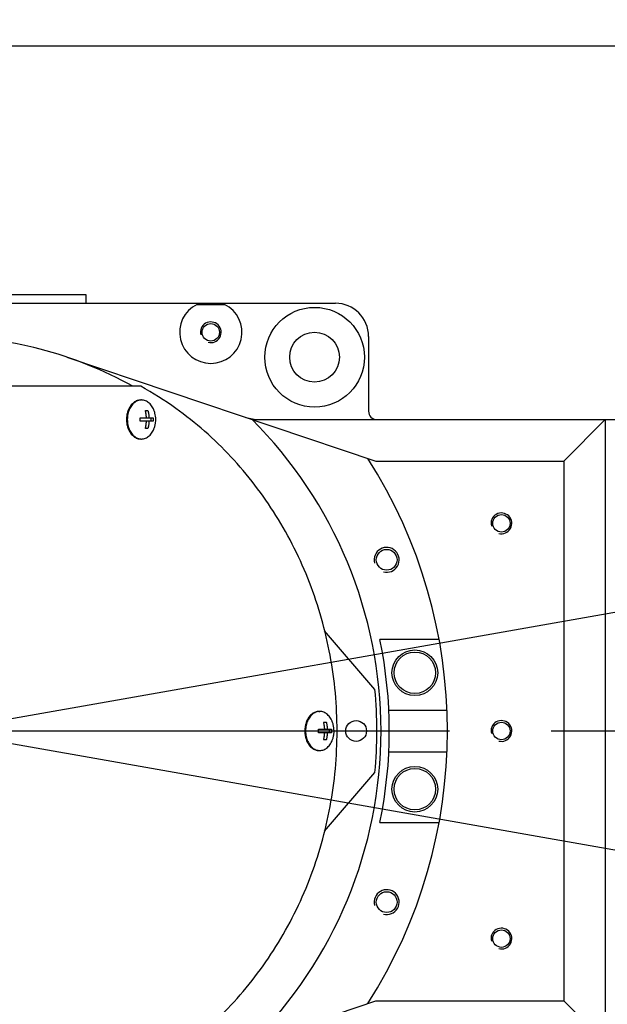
# Model space of a CAD drawing. Header units: millimetres. Extents: x 0 to 594, y 0 to 420.
# Tile 20 of 256: x 130 to 144, y 279 to 303. Entities that reach past the tile are written whole.
import ezdxf

# ---------------------------------------------------------------- set-up
doc = ezdxf.new("R2010")
doc.units = ezdxf.units.MM
doc.header["$LTSCALE"] = 32.67
doc.linetypes.add('CENTER', pattern=[0.6, 0.375, -0.075, 0.075, -0.075])
doc.linetypes.add('PHANTOM', pattern=[0.8, 0.45, -0.05, 0.1, -0.05, 0.1, -0.05])
doc.layers.get('0').update_dxf_attribs({"linetype": 'CONTINUOUS'})
for name, color, linetype in [('CRV', 7, 'CONTINUOUS'), ('DEFAULT_1', 7, 'CENTER'), ('DRIV_DIM', 7, 'CONTINUOUS')]:
    doc.layers.add(name, color=color, linetype=linetype)
doc.styles.get("Standard").update_dxf_attribs({"font": 'txt', "width": 0.8})
doc.dimstyles.new('DIMSTYLE_1', dxfattribs={"dimtxt": 3.8, "dimasz": 1.8, "dimexe": 0.18, "dimexo": 0.0625, "dimgap": 0.09, "dimtad": 1, "dimdec": 3, "dimlfac": 10, "dimdsep": 46, "dimtxsty": 'STANDARD', "dimblk": 'OPEN', "dimblk1": 'OPEN', "dimblk2": 'OPEN', "dimcen": 0.09, "dimadec": 0, "dimazin": 0, "dimtp": 0.001, "dimtm": 0.001, "dimtfac": 1, "dimtdec": 3, "dimtofl": 0, "dimtmove": 0, "dimatfit": 3, "dimldrblk": 'OPEN', "dimfxl": 1, "dimtolj": 1, "dimarcsym": 0})
doc.dimstyles.new('DIMSTYLE_4', dxfattribs={"dimtxt": 3.8, "dimasz": 1.8, "dimexe": 0.18, "dimexo": 0.0625, "dimgap": 0.09, "dimtad": 1, "dimdec": 3, "dimlfac": 10, "dimdsep": 46, "dimtxsty": 'STANDARD', "dimblk": 'OPEN', "dimblk1": 'OPEN', "dimblk2": 'OPEN', "dimcen": 0.09, "dimadec": 0, "dimazin": 0, "dimtp": 0.5, "dimtm": 0.5, "dimtfac": 1, "dimtdec": 3, "dimtofl": 0, "dimtmove": 0, "dimatfit": 3, "dimldrblk": 'OPEN', "dimfxl": 1, "dimtolj": 1, "dimarcsym": 0})

# ---------------------------------------------------------------- blocks, each defined once
blk = doc.blocks.new('*D14')
at = {"layer": 'DRIV_DIM', "color": 2, "linetype": 'CONTINUOUS'}
for p, q in [((129.414, 285.965), (190.84, 296.796)), ((126.436, 285.704), (64.062, 285.704))]:
    blk.add_line(p, q, dxfattribs=at)
for points in [[(187.927, 298.101), (188.87, 296.449), (189.137, 298.332)], [(65.473, 287.513), (66.062, 285.704), (66.704, 287.495)]]:
    blk.add_lwpolyline(points, dxfattribs=at)
for start, end in [(10, 95), (95, 180)]:
    blk.add_arc((127.936, 285.704), 61.874, start, end, dxfattribs=at)
at = {"layer": 'DRIV_DIM', "color": 2, "linetype": 'CONTINUOUS', "width": 0.766667}
blk.add_text('170%%d', height=3.8, rotation=11.5621, dxfattribs=at).set_placement((109.379, 347.344))
blk = doc.blocks.new('_OPEN')
at = {"color": 0, "linetype": 'BYBLOCK'}
for p, q in [((0, 0), (-1, 0.342)), ((-1, -0.342), (0, 0)), ((-1, 0), (0, 0))]:
    blk.add_line(p, q, dxfattribs=at)
blk = doc.blocks.new('*D15')
at = {"layer": 'DRIV_DIM', "color": 2, "linetype": 'CONTINUOUS'}
for p, q in [((126.436, 285.704), (64.053, 285.704)), ((129.414, 285.444), (190.849, 274.611))]:
    blk.add_line(p, q, dxfattribs=at)
for points in [[(66.695, 283.913), (66.053, 285.704), (65.463, 283.896)], [(189.146, 273.075), (188.88, 274.958), (187.937, 273.306)]]:
    blk.add_lwpolyline(points, dxfattribs=at)
for start, end in [(180, 265), (265, 350)]:
    blk.add_arc((127.936, 285.704), 61.884, start, end, dxfattribs=at)
at = {"layer": 'DRIV_DIM', "color": 2, "linetype": 'CONTINUOUS', "width": 0.766667}
blk.add_text('170%%d', height=3.8, rotation=-14.8781, dxfattribs=at).set_placement((104.864, 221.551))
blk = doc.blocks.new('*D21')
at = {"layer": 'DRIV_DIM', "color": 2, "linetype": 'CONTINUOUS'}
for p, q in [((127.936, 287.204), (127.936, 320.762)), ((144.266, 294.204), (144.266, 320.762)), ((127.936, 318.762), (136.101, 318.762)), ((144.266, 318.762), (136.101, 318.762))]:
    blk.add_line(p, q, dxfattribs=at)
at = {"layer": 'DRIV_DIM', "color": 2, "linetype": 'CONTINUOUS', "xscale": 1.8, "yscale": 1.8, "zscale": 1.8, "rotation": 180}
blk.add_blockref('_OPEN', (127.936, 318.762), dxfattribs=at)
at = {"layer": 'DRIV_DIM', "color": 2, "linetype": 'CONTINUOUS', "xscale": 1.8, "yscale": 1.8, "zscale": 1.8}
blk.add_blockref('_OPEN', (144.266, 318.762), dxfattribs=at)
at = {"layer": 'DRIV_DIM', "color": 2, "linetype": 'CONTINUOUS', "width": 0.8}
blk.add_text('163.3', height=3.8, dxfattribs=at).set_placement((128.346, 319.712))
blk = doc.blocks.new('*D33')
at = {"layer": 'DRIV_DIM', "color": 2, "linetype": 'CONTINUOUS'}
for p, q in [((121.436, 302.204), (215.593, 302.204)), ((213.593, 302.204), (213.593, 285.704)), ((213.593, 269.204), (213.593, 285.704)), ((121.436, 269.204), (215.593, 269.204))]:
    blk.add_line(p, q, dxfattribs=at)
at = {"layer": 'DRIV_DIM', "color": 2, "linetype": 'CONTINUOUS', "xscale": 1.8, "yscale": 1.8, "zscale": 1.8}
for p, rotation in [((213.593, 302.204), 90), ((213.593, 269.204), 270)]:
    blk.add_blockref('_OPEN', p, dxfattribs=dict(at, rotation=rotation))
at = {"layer": 'DRIV_DIM', "color": 2, "linetype": 'CONTINUOUS', "width": 0.8}
blk.add_text('330', height=3.8, rotation=90, dxfattribs=at).set_placement((212.643, 280.32))

msp = doc.modelspace()

# ---------------------------------------------------------------- linework, layer by layer
at = {"color": 7, "linetype": 'CONTINUOUS'}
for p, q in [((131.43637, 296.2043), (128.23637, 296.2043)), ((131.43637, 296.0043), (131.43637, 296.2043)), ((126.33637, 296.0043), (137.43637, 296.0043)), ((134.10578, 295.97751), (134.76697, 295.97751)), ((138.23637, 295.2043), (138.23637, 293.4043)), ((130.96561, 294.7084), (138.40877, 292.2043)), ((132.74824, 294.0043), (126.43637, 294.0043)), ((132.74824, 293.6743), (132.76802, 293.6743)), ((132.86045, 293.4193), (132.92303, 293.4193)), ((132.86526, 293.4193), (132.86526, 293.3994)), ((132.73528, 293.2473), (133.0482, 293.2473)), ((133.0482, 293.1613), (132.73528, 293.1613)), ((132.99043, 293.2473), (132.99043, 293.1613)), ((135.60008, 293.2043), (144.26637, 293.2043)), ((142.93637, 292.2043), (143.93637, 293.2043)), ((143.93637, 293.2043), (143.93637, 278.2043)), ((132.92303, 292.9893), (132.86045, 292.9893)), ((132.86526, 293.00921), (132.86526, 292.9893)), ((132.74824, 292.7343), (132.76802, 292.7343)), ((138.40877, 292.2043), (142.93637, 292.2043)), ((142.93637, 292.2043), (142.93637, 279.2043)), ((138.38865, 286.7043), (137.17607, 288.11742)), ((139.93637, 287.9043), (138.50993, 287.9043)), ((137.04187, 286.1743), (137.06165, 286.1743)), ((138.72479, 286.2043), (140.12612, 286.2043)), ((137.02891, 285.7473), (137.34184, 285.7473)), ((137.15408, 285.9193), (137.21667, 285.9193)), ((137.15889, 285.9193), (137.15889, 285.8994)), ((137.28406, 285.7473), (137.28406, 285.6613)), ((137.34184, 285.6613), (137.02891, 285.6613)), ((137.21667, 285.4893), (137.15408, 285.4893)), ((137.15889, 285.50921), (137.15889, 285.4893)), ((137.04187, 285.2343), (137.06165, 285.2343)), ((138.72479, 285.2043), (140.12612, 285.2043)), ((137.17607, 283.29118), (138.38865, 284.7043)), ((138.50993, 283.5043), (139.93637, 283.5043)), ((130.96561, 276.70021), (138.40877, 279.2043)), ((138.40877, 279.2043), (142.93637, 279.2043)), ((143.93637, 278.2043), (142.93637, 279.2043))]:
    msp.add_line(p, q, dxfattribs=at)
for centre, radius in [((136.93637, 294.7043), 1.2), ((134.43637, 295.3043), 0.21), ((136.93637, 294.7043), 0.6), ((141.43637, 290.7043), 0.21), ((138.67255, 289.82553), 0.25), ((139.35065, 287.1058), 0.55), ((139.35065, 287.1058), 0.5), ((137.93637, 285.7043), 0.25), ((141.43637, 285.7043), 0.21), ((139.35065, 284.30281), 0.55), ((139.35065, 284.30281), 0.5), ((138.67255, 281.58307), 0.25), ((141.43637, 280.7043), 0.21)]:
    msp.add_circle(centre, radius, dxfattribs=at)
for centre, radius, start, end in [((134.43637, 295.3043), 0.75, 116.15475, 63.84525), ((137.43637, 295.2043), 0.8, 0, 90), ((127.93637, 285.7043), 9.5, 60.889633, 90), ((138.43637, 293.4043), 0.2, 180, 270), ((135.60008, 294.2043), 1, 251.405562, 270), ((127.93637, 285.7043), 10.6, 314.928042, 45.071958), ((127.93637, 285.7043), 12.2, 327.453783, 32.546217), ((127.93637, 285.7043), 10.8, 348.246374, 11.753626), ((127.93637, 285.7043), 10.5, 354.534976, 5.465024)]:
    msp.add_arc(centre, radius, start, end, dxfattribs=at)
at = {"color": 2, "linetype": 'CONTINUOUS'}
for centre, radius in [((134.43637, 295.3043), 0.25), ((141.43637, 290.7043), 0.25), ((138.67255, 289.82553), 0.3), ((141.43637, 285.7043), 0.25), ((138.67255, 281.58307), 0.3), ((141.43637, 280.7043), 0.25)]:
    msp.add_arc(centre, radius, 255, 195, dxfattribs=at)
at = {"color": 7, "linetype": 'CONTINUOUS'}
for points, knots in [([(132.74822, 277.40433), (133.0412, 277.56591), (133.82246, 278.05853), (134.9687, 279.06702), (136.05914, 280.49172), (136.86859, 282.11516), (137.36655, 283.875), (137.53462, 285.7043), (137.36655, 287.5336), (136.86859, 289.29345), (136.05914, 290.91689), (134.9687, 292.34158), (133.82246, 293.35007), (133.0412, 293.8427), (132.74822, 294.00427)], [0, 0, 0, 0, 0.05016787, 0.13816868, 0.22732689, 0.31754122, 0.40855558, 0.5, 0.59144442, 0.68245878, 0.77267311, 0.86183132, 0.94983213, 1, 1, 1, 1]), ([(132.74824, 293.6743), (132.73389, 293.6743), (132.70495, 293.67178), (132.66242, 293.66056), (132.62131, 293.64208), (132.58229, 293.61669), (132.54596, 293.58483), (132.51287, 293.54702), (132.48351, 293.50386), (132.45833, 293.45603), (132.43772, 293.40428), (132.42197, 293.34941), (132.41134, 293.29228), (132.40598, 293.23378), (132.40598, 293.17482), (132.41134, 293.11632), (132.42197, 293.05919), (132.43772, 293.00433), (132.45833, 292.95258), (132.48351, 292.90474), (132.51287, 292.86158), (132.54596, 292.82377), (132.58229, 292.79191), (132.62131, 292.76653), (132.66242, 292.74805), (132.70495, 292.73682), (132.73389, 292.7343), (132.74824, 292.7343)], [0, 0, 0, 0, 0.03354694, 0.06755348, 0.10243314, 0.13851713, 0.17603334, 0.21509999, 0.25573007, 0.29784229, 0.34127505, 0.38580145, 0.43114441, 0.47699136, 0.52300864, 0.56885559, 0.61419855, 0.65872495, 0.70215771, 0.74426993, 0.78490001, 0.82396666, 0.86148287, 0.89756686, 0.93244652, 0.96645306, 1, 1, 1, 1]), ([(132.74834, 293.67352), (132.73861, 293.67275), (132.71242, 293.66913), (132.67057, 293.6565), (132.62452, 293.63271), (132.58153, 293.6002), (132.54243, 293.55971), (132.50799, 293.51207), (132.47884, 293.45826), (132.45556, 293.39936), (132.4386, 293.33656), (132.42829, 293.2711), (132.42483, 293.2043), (132.42829, 293.13751), (132.4386, 293.07205), (132.45556, 293.00924), (132.47884, 292.95034), (132.50799, 292.89653), (132.54243, 292.8489), (132.58153, 292.8084), (132.62452, 292.7759), (132.67057, 292.7521), (132.71242, 292.73948), (132.73861, 292.73586), (132.74834, 292.73509)], [0, 0, 0, 0, 0.02351061, 0.06355109, 0.10488607, 0.14796545, 0.19305501, 0.24023475, 0.28941592, 0.34036709, 0.39274337, 0.44611579, 0.5, 0.55388421, 0.60725663, 0.65963291, 0.71058408, 0.75976525, 0.80694499, 0.85203455, 0.89511393, 0.93644891, 0.97648939, 1, 1, 1, 1]), ([(133.06827, 293.42941), (133.06439, 293.4392), (133.05215, 293.4676), (133.02806, 293.51207), (132.99361, 293.55971), (132.95451, 293.6002), (132.91152, 293.63271), (132.86547, 293.6565), (132.81731, 293.67103), (132.78432, 293.6743), (132.76802, 293.6743)], [0, 0, 0, 0, 0.07680238, 0.2255437, 0.36823199, 0.50459884, 0.63488619, 0.75989785, 0.88099452, 1, 1, 1, 1]), ([(132.88633, 293.2473), (132.8861, 293.25187), (132.88557, 293.26139), (132.88449, 293.27625), (132.88303, 293.29235), (132.88112, 293.30975), (132.87865, 293.32857), (132.87551, 293.34889), (132.87154, 293.37085), (132.86658, 293.39454), (132.86264, 293.41085), (132.86045, 293.4193)], [0, 0, 0, 0, 0.07872342, 0.16410971, 0.25666057, 0.35694047, 0.46558553, 0.58334052, 0.71107983, 0.84966592, 1, 1, 1, 1]), ([(132.92303, 293.4193), (132.92522, 293.41085), (132.92917, 293.39454), (132.93413, 293.37085), (132.93809, 293.34889), (132.94124, 293.32857), (132.9437, 293.30975), (132.94562, 293.29235), (132.94707, 293.27625), (132.94815, 293.26139), (132.94869, 293.25187), (132.94891, 293.2473)], [0, 0, 0, 0, 0.15033408, 0.28892017, 0.41665948, 0.53441447, 0.64305953, 0.74333943, 0.83589029, 0.92127658, 1, 1, 1, 1]), ([(133.06827, 292.9792), (133.07779, 293.00316), (133.09388, 293.05263), (133.10835, 293.12911), (133.11295, 293.20655), (133.10781, 293.28316), (133.09329, 293.35792), (133.07756, 293.40602), (133.06827, 293.42941)], [0, 0, 0, 0, 0.16786751, 0.3376293, 0.50540186, 0.67150999, 0.83619243, 1, 1, 1, 1]), ([(132.73528, 293.1613), (132.73577, 293.17086), (132.73643, 293.18996), (132.73643, 293.21864), (132.73577, 293.23775), (132.73528, 293.2473)], [0, 0, 0, 0, 0.33354713, 0.66645287, 1, 1, 1, 1]), ([(132.86045, 292.9893), (132.86264, 292.99775), (132.86658, 293.01407), (132.87154, 293.03776), (132.87551, 293.05971), (132.87865, 293.08004), (132.88112, 293.09885), (132.88303, 293.11626), (132.88449, 293.13235), (132.88557, 293.14722), (132.8861, 293.15674), (132.88633, 293.1613)], [0, 0, 0, 0, 0.15033408, 0.28892017, 0.41665948, 0.53441447, 0.64305953, 0.74333943, 0.83589029, 0.92127658, 1, 1, 1, 1]), ([(132.94891, 293.1613), (132.94869, 293.15674), (132.94815, 293.14722), (132.94707, 293.13235), (132.94562, 293.11626), (132.9437, 293.09885), (132.94124, 293.08004), (132.93809, 293.05971), (132.93413, 293.03776), (132.92917, 293.01407), (132.92522, 292.99775), (132.92303, 292.9893)], [0, 0, 0, 0, 0.07872342, 0.16410971, 0.25666057, 0.35694047, 0.46558553, 0.58334052, 0.71107983, 0.84966592, 1, 1, 1, 1]), ([(133.0482, 293.2473), (133.0487, 293.23775), (133.04936, 293.21864), (133.04936, 293.18996), (133.0487, 293.17086), (133.0482, 293.1613)], [0, 0, 0, 0, 0.33354713, 0.66645287, 1, 1, 1, 1]), ([(132.76802, 292.7343), (132.78432, 292.7343), (132.81731, 292.73757), (132.86547, 292.7521), (132.91152, 292.7759), (132.95451, 292.8084), (132.99361, 292.8489), (133.02806, 292.89653), (133.05215, 292.94101), (133.06439, 292.96941), (133.06827, 292.97919)], [0, 0, 0, 0, 0.11900548, 0.24010215, 0.36511381, 0.49540116, 0.63176801, 0.7744563, 0.92319762, 1, 1, 1, 1]), ([(137.04187, 286.1743), (137.02753, 286.1743), (136.99858, 286.17178), (136.95605, 286.16056), (136.91494, 286.14208), (136.87592, 286.11669), (136.83959, 286.08483), (136.8065, 286.04702), (136.77714, 286.00386), (136.75197, 285.95603), (136.73135, 285.90428), (136.7156, 285.84941), (136.70497, 285.79228), (136.69961, 285.73378), (136.69961, 285.67482), (136.70497, 285.61632), (136.7156, 285.55919), (136.73135, 285.50433), (136.75197, 285.45258), (136.77714, 285.40474), (136.8065, 285.36158), (136.83959, 285.32377), (136.87592, 285.29191), (136.91494, 285.26653), (136.95605, 285.24805), (136.99858, 285.23682), (137.02753, 285.2343), (137.04187, 285.2343)], [0, 0, 0, 0, 0.03354694, 0.06755348, 0.10243314, 0.13851713, 0.17603334, 0.21509999, 0.25573007, 0.29784229, 0.34127505, 0.38580145, 0.43114441, 0.47699136, 0.52300864, 0.56885559, 0.61419855, 0.65872495, 0.70215771, 0.74426993, 0.78490001, 0.82396666, 0.86148287, 0.89756686, 0.93244652, 0.96645306, 1, 1, 1, 1]), ([(137.04197, 286.17352), (137.03224, 286.17275), (137.00605, 286.16913), (136.9642, 286.1565), (136.91815, 286.13271), (136.87516, 286.1002), (136.83607, 286.05971), (136.80162, 286.01207), (136.77247, 285.95826), (136.74919, 285.89936), (136.73223, 285.83656), (136.72192, 285.7711), (136.71846, 285.7043), (136.72192, 285.63751), (136.73223, 285.57205), (136.74919, 285.50924), (136.77247, 285.45034), (136.80162, 285.39653), (136.83607, 285.3489), (136.87516, 285.3084), (136.91815, 285.2759), (136.9642, 285.2521), (137.00605, 285.23948), (137.03224, 285.23586), (137.04197, 285.23509)], [0, 0, 0, 0, 0.02351061, 0.06355109, 0.10488607, 0.14796545, 0.19305501, 0.24023475, 0.28941592, 0.34036709, 0.39274337, 0.44611579, 0.5, 0.55388421, 0.60725663, 0.65963291, 0.71058408, 0.75976525, 0.80694499, 0.85203455, 0.89511393, 0.93644891, 0.97648939, 1, 1, 1, 1]), ([(137.36191, 285.92941), (137.35802, 285.9392), (137.34578, 285.9676), (137.32169, 286.01207), (137.28724, 286.05971), (137.24815, 286.1002), (137.20516, 286.13271), (137.1591, 286.1565), (137.11094, 286.17103), (137.07796, 286.1743), (137.06165, 286.1743)], [0, 0, 0, 0, 0.07680238, 0.2255437, 0.36823199, 0.50459884, 0.63488619, 0.75989785, 0.88099452, 1, 1, 1, 1]), ([(137.02891, 285.6613), (137.02941, 285.67086), (137.03006, 285.68996), (137.03006, 285.71864), (137.02941, 285.73775), (137.02891, 285.7473)], [0, 0, 0, 0, 0.33354713, 0.66645287, 1, 1, 1, 1]), ([(137.17996, 285.7473), (137.17974, 285.75187), (137.1792, 285.76139), (137.17812, 285.77625), (137.17666, 285.79235), (137.17475, 285.80975), (137.17228, 285.82857), (137.16914, 285.84889), (137.16517, 285.87085), (137.16021, 285.89454), (137.15627, 285.91085), (137.15408, 285.9193)], [0, 0, 0, 0, 0.07872342, 0.16410971, 0.25666057, 0.35694047, 0.46558553, 0.58334052, 0.71107983, 0.84966592, 1, 1, 1, 1]), ([(137.21667, 285.9193), (137.21886, 285.91085), (137.2228, 285.89454), (137.22776, 285.87085), (137.23172, 285.84889), (137.23487, 285.82857), (137.23734, 285.80975), (137.23925, 285.79235), (137.2407, 285.77625), (137.24178, 285.76139), (137.24232, 285.75187), (137.24254, 285.7473)], [0, 0, 0, 0, 0.15033408, 0.28892017, 0.41665948, 0.53441447, 0.64305953, 0.74333943, 0.83589029, 0.92127658, 1, 1, 1, 1]), ([(137.34184, 285.7473), (137.34233, 285.73775), (137.34299, 285.71864), (137.34299, 285.68996), (137.34233, 285.67086), (137.34184, 285.6613)], [0, 0, 0, 0, 0.33354713, 0.66645287, 1, 1, 1, 1]), ([(137.3619, 285.4792), (137.37142, 285.50316), (137.38752, 285.55263), (137.40198, 285.62911), (137.40658, 285.70655), (137.40145, 285.78316), (137.38692, 285.85792), (137.37119, 285.90602), (137.3619, 285.92941)], [0, 0, 0, 0, 0.16786751, 0.3376293, 0.50540186, 0.67150999, 0.83619243, 1, 1, 1, 1]), ([(137.06165, 285.2343), (137.07796, 285.2343), (137.11094, 285.23757), (137.1591, 285.2521), (137.20516, 285.2759), (137.24815, 285.3084), (137.28724, 285.3489), (137.32169, 285.39653), (137.34578, 285.44101), (137.35802, 285.46941), (137.36191, 285.47919)], [0, 0, 0, 0, 0.11900548, 0.24010215, 0.36511381, 0.49540116, 0.63176801, 0.7744563, 0.92319762, 1, 1, 1, 1]), ([(137.15408, 285.4893), (137.15627, 285.49775), (137.16021, 285.51407), (137.16517, 285.53776), (137.16914, 285.55971), (137.17228, 285.58004), (137.17475, 285.59885), (137.17666, 285.61626), (137.17812, 285.63235), (137.1792, 285.64722), (137.17974, 285.65674), (137.17996, 285.6613)], [0, 0, 0, 0, 0.15033408, 0.28892017, 0.41665948, 0.53441447, 0.64305953, 0.74333943, 0.83589029, 0.92127658, 1, 1, 1, 1]), ([(137.24254, 285.6613), (137.24232, 285.65674), (137.24178, 285.64722), (137.2407, 285.63235), (137.23925, 285.61626), (137.23734, 285.59885), (137.23487, 285.58004), (137.23172, 285.55971), (137.22776, 285.53776), (137.2228, 285.51407), (137.21886, 285.49775), (137.21667, 285.4893)], [0, 0, 0, 0, 0.07872342, 0.16410971, 0.25666057, 0.35694047, 0.46558553, 0.58334052, 0.71107983, 0.84966592, 1, 1, 1, 1])]:
    msp.add_open_spline(points, degree=3, knots=knots, dxfattribs=at)
for points in [[(132.76802, 293.6743), (132.76146, 293.6743), (132.75489, 293.67404), (132.74834, 293.67352)], [(132.74834, 292.73509), (132.75489, 292.73457), (132.76146, 292.7343), (132.76802, 292.7343)], [(137.06165, 286.1743), (137.05509, 286.1743), (137.04852, 286.17404), (137.04197, 286.17352)], [(137.04197, 285.23509), (137.04852, 285.23457), (137.05509, 285.2343), (137.06165, 285.2343)]]:
    msp.add_open_spline(points, degree=3, dxfattribs=at)
at = {"layer": 'CRV', "color": 8, "linetype": 'PHANTOM'}
for radius, start, end in [(97.1741, 10, 350), (89.1741, 10, 350), (27.1916, 10, 162.226599), (27.1916, 196.893684, 350)]:
    msp.add_arc((127.93637, 285.7043), radius, start, end, dxfattribs=at)
at = {"layer": 'DEFAULT_1', "color": 2, "linetype": 'CENTER'}
msp.add_line((127.93637, 285.7043), (198.67911, 285.7043), dxfattribs=at)

# ---------------------------------------------------------------- dimensions: what is measured, and where the dimension line sits
at = {"layer": 'DRIV_DIM', "color": 2, "linetype": 'CONTINUOUS'}
for base, line1, line2, picture, middle in [((122.54369, 347.34296), ((129.41358, 285.96478), (190.84009, 296.79593)), ((64.06226, 285.7043), (126.43637, 285.7043)), '*D14', (114.7064, 350.3731)), ((122.54287, 224.05624), ((126.43637, 285.7043), (64.05282, 285.7043)), ((190.84939, 274.61104), (129.41358, 285.44383)), '*D15', (110.98305, 221.8908))]:
    dim = msp.add_angular_dim_2l(base=base, line1=line1, line2=line2, dimstyle='DIMSTYLE_4', dxfattribs=at)
    dim.commit()
    dim.dimension.update_dxf_attribs({"geometry": picture, "text_midpoint": middle, "dimtype": 162})
dim = msp.add_linear_dim(base=(144.26637, 318.76159), p1=(127.93637, 287.2043), p2=(144.26637, 294.2043), dimstyle='DIMSTYLE_1', dxfattribs=at)
dim.commit()
dim.dimension.update_dxf_attribs({"geometry": '*D21', "text_midpoint": (135.94592, 321.61159), "dimtype": 160})
dim = msp.add_linear_dim(base=(213.5931, 269.2043), p1=(121.43637, 302.2043), p2=(121.43637, 269.2043), angle=270, dimstyle='DIMSTYLE_1', dxfattribs=at)
dim.commit()
dim.dimension.update_dxf_attribs({"geometry": '*D33', "text_midpoint": (210.7431, 284.8801), "dimtype": 160})

doc.saveas('drawing.dxf')
